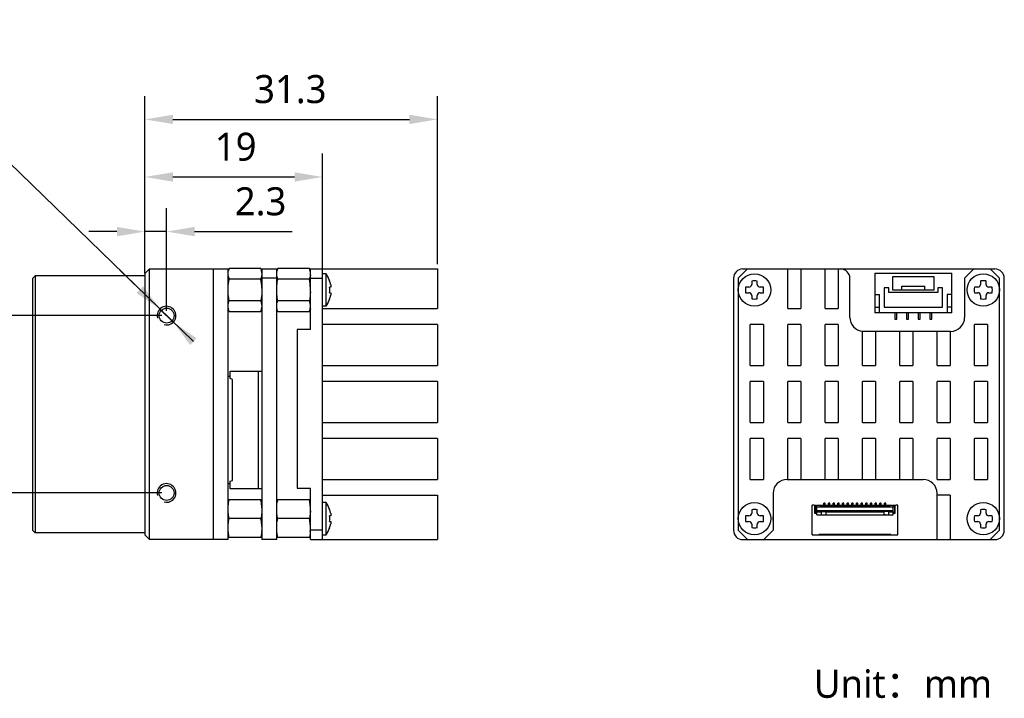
# Model space of a CAD drawing. Header units: millimetres. Extents: x 10 to 198, y 9 to 82.
# Tile 2 of 2: x 93 to 198, y 9 to 82. Entities that reach past the tile are written whole.
import ezdxf

# ---------------------------------------------------------------- set-up
doc = ezdxf.new("R2010")
doc.units = ezdxf.units.MM
doc.header["$LTSCALE"] = 11.984238
doc.header["$PDMODE"] = 3
doc.header["$PDSIZE"] = 8
doc.layers.get('0').update_dxf_attribs({"linetype": 'CONTINUOUS'})
doc.layers.get('Defpoints').update_dxf_attribs({"linetype": 'CONTINUOUS'})
for name, color, linetype in [('0___1', 7, 'CONTINUOUS'), ('20_ALL_FEATURES', 7, 'CONTINUOUS'), ('50_ALL_DETAILS', 7, 'CONTINUOUS'), ('51__DRAFT_DIMS', 7, 'CONTINUOUS')]:
    doc.layers.add(name, color=color, linetype=linetype)
doc.styles.get("Standard").update_dxf_attribs({"font": 'Roboto-Regular.ttf'})
doc.dimstyles.new('DIMSTYLE_1', dxfattribs={"dimtxt": 3, "dimasz": 3, "dimexe": 2.5, "dimexo": 0.5, "dimgap": 0.75, "dimtad": 1, "dimdsep": 46, "dimtxsty": 'STANDARD', "dimblk": '_FILLED', "dimblk1": '_FILLED', "dimblk2": '_FILLED', "dimcen": 0.09, "dimazin": 2, "dimtp": 0.1, "dimtm": 0.1, "dimtfac": 1, "dimtdec": 0, "dimtofl": 0, "dimtmove": 0, "dimatfit": 3, "dimldrblk": '_FILLED', "dimfxl": 1, "dimtolj": 1, "dimarcsym": 0})
doc.dimstyles.new('DIMSTYLE_2', dxfattribs={"dimtxt": 3, "dimasz": 3, "dimexe": 2.5, "dimexo": 0.5, "dimtad": 1, "dimdsep": 46, "dimtxsty": 'STANDARD', "dimblk": '_FILLED', "dimblk1": '_FILLED', "dimblk2": '_FILLED', "dimcen": 0.09, "dimazin": 2, "dimtp": 0.1, "dimtm": 0.1, "dimtfac": 1, "dimtdec": 0, "dimtmove": 0, "dimatfit": 2, "dimldrblk": '_FILLED', "dimfxl": 1, "dimtolj": 1, "dimarcsym": 0})

# ---------------------------------------------------------------- blocks, each defined once
blk = doc.blocks.new('_FILLED')
at = {"color": 0, "linetype": 'ByBlock'}
blk.add_solid([(0, 0), (-1, 0.167), (-1, -0.167)], dxfattribs=at)
blk = doc.blocks.new('*D1')
at = {"layer": '51__DRAFT_DIMS', "color": 0, "lineweight": -2}
for p, q in [((107.9, 49.95), (86.79, 49.95)), ((89.29, 46.95), (89.29, 33.95)), ((107.9, 30.95), (86.79, 30.95))]:
    blk.add_line(p, q, dxfattribs=at)
at = {"layer": 'Defpoints', "color": 0}
for p in [(108.4, 49.95), (89.29, 30.95), (108.4, 30.95)]:
    blk.add_point(p, dxfattribs=at)
at = {"layer": '51__DRAFT_DIMS', "color": 0, "linetype": 'ByBlock', "lineweight": -2, "xscale": 3, "yscale": 3, "zscale": 3}
for p, rotation in [((89.29, 49.95), 90), ((89.29, 30.95), 270)]:
    blk.add_blockref('_FILLED', p, dxfattribs=dict(at, rotation=rotation))
at = {"layer": '51__DRAFT_DIMS', "color": 0, "insert": (84.54, 40.65), "char_height": 3, "attachment_point": 2, "rotation": 90, "line_spacing_factor": 0.9}
blk.add_mtext('\\A1;19', dxfattribs=at)
blk = doc.blocks.new('*D2')
at = {"layer": '51__DRAFT_DIMS', "color": 0, "lineweight": -2}
for p, q in [((106.08, 54.45), (106.08, 61.45)), ((108.4, 50.45), (108.4, 61.45)), ((103.08, 58.95), (100.08, 58.95)), ((111.4, 58.95), (121.84, 58.95))]:
    blk.add_line(p, q, dxfattribs=at)
at = {"layer": 'Defpoints', "color": 0}
for p in [(108.4, 58.95), (106.08, 53.95), (108.4, 49.95)]:
    blk.add_point(p, dxfattribs=at)
at = {"layer": '51__DRAFT_DIMS', "color": 0, "linetype": 'ByBlock', "lineweight": -2, "xscale": 3, "yscale": 3, "zscale": 3}
blk.add_blockref('_FILLED', (106.08, 58.95), dxfattribs=at)
at = {"layer": '51__DRAFT_DIMS', "color": 0, "linetype": 'ByBlock', "lineweight": -2, "xscale": 3, "yscale": 3, "zscale": 3, "rotation": 180}
blk.add_blockref('_FILLED', (108.4, 58.95), dxfattribs=at)
at = {"layer": '51__DRAFT_DIMS', "color": 0, "insert": (115.71, 63.7), "char_height": 3, "attachment_point": 1, "line_spacing_factor": 0.9}
blk.add_mtext('\\A1;{\\C7;2.3}', dxfattribs=at)
blk = doc.blocks.new('*D3')
at = {"layer": '51__DRAFT_DIMS', "color": 0, "lineweight": -2}
for p, q in [((106.08, 54.45), (106.08, 67.3)), ((125.1, 54.45), (125.1, 67.3)), ((109.08, 64.8), (122.1, 64.8))]:
    blk.add_line(p, q, dxfattribs=at)
at = {"layer": 'Defpoints', "color": 0}
for p in [(125.1, 64.8), (106.08, 53.95), (125.1, 53.95)]:
    blk.add_point(p, dxfattribs=at)
at = {"layer": '51__DRAFT_DIMS', "color": 0, "linetype": 'ByBlock', "lineweight": -2, "xscale": 3, "yscale": 3, "zscale": 3, "rotation": 180}
blk.add_blockref('_FILLED', (106.08, 64.8), dxfattribs=at)
at = {"layer": '51__DRAFT_DIMS', "color": 0, "linetype": 'ByBlock', "lineweight": -2, "xscale": 3, "yscale": 3, "zscale": 3}
blk.add_blockref('_FILLED', (125.1, 64.8), dxfattribs=at)
at = {"layer": '51__DRAFT_DIMS', "color": 0, "insert": (115.8, 69.55), "char_height": 3, "attachment_point": 2, "line_spacing_factor": 0.9}
blk.add_mtext('\\A1;{\\C7;19}', dxfattribs=at)
blk = doc.blocks.new('*D4')
at = {"layer": '51__DRAFT_DIMS', "color": 0, "lineweight": -2}
for p, q in [((106.08, 54.45), (106.08, 73.47)), ((137.4, 55.45), (137.4, 73.47)), ((109.08, 70.97), (134.4, 70.97))]:
    blk.add_line(p, q, dxfattribs=at)
at = {"layer": 'Defpoints', "color": 0}
for p in [(137.4, 70.97), (137.4, 54.95), (106.08, 53.95)]:
    blk.add_point(p, dxfattribs=at)
at = {"layer": '51__DRAFT_DIMS', "color": 0, "linetype": 'ByBlock', "lineweight": -2, "xscale": 3, "yscale": 3, "zscale": 3, "rotation": 180}
blk.add_blockref('_FILLED', (106.08, 70.97), dxfattribs=at)
at = {"layer": '51__DRAFT_DIMS', "color": 0, "linetype": 'ByBlock', "lineweight": -2, "xscale": 3, "yscale": 3, "zscale": 3}
blk.add_blockref('_FILLED', (137.4, 70.97), dxfattribs=at)
at = {"layer": '51__DRAFT_DIMS', "color": 0, "insert": (121.65, 75.72), "char_height": 3, "attachment_point": 2, "line_spacing_factor": 0.9}
blk.add_mtext('\\A1;{\\C7;31.3}', dxfattribs=at)
blk = doc.blocks.new('*D5')
at = {"layer": '51__DRAFT_DIMS', "color": 0, "lineweight": -2}
for p, q in [((43.46, 72.47), (85.22, 72.47)), ((111.27, 47.16), (85.22, 72.47)), ((105.53, 52.74), (103.38, 54.83)), ((107.68, 50.65), (109.12, 49.25))]:
    blk.add_line(p, q, dxfattribs=at)
at = {"layer": 'Defpoints', "color": 0}
for p in [(107.68, 50.65), (109.12, 49.25)]:
    blk.add_point(p, dxfattribs=at)
at = {"layer": '51__DRAFT_DIMS', "color": 0, "linetype": 'ByBlock', "lineweight": -2, "xscale": 3, "yscale": 3, "zscale": 3}
for p, rotation in [((107.68, 50.65), 315.8270021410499), ((109.12, 49.25), 135.8270021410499)]:
    blk.add_blockref('_FILLED', p, dxfattribs=dict(at, rotation=rotation))
at = {"layer": '51__DRAFT_DIMS', "color": 0, "insert": (69.14, 81.6), "char_height": 3, "attachment_point": 3, "line_spacing_factor": 0.9}
blk.add_mtext('\\A1;{\\C7;2-M2\\fgdt|b0|i0|c0|p2;x\\fRoboto|b0|i0|c0|p2;3\\POn Four Sides}', dxfattribs=at)

msp = doc.modelspace()

# ---------------------------------------------------------------- linework, layer by layer
at = {"color": 8}
msp.add_line((108.401, 58.947), (106.081, 58.947), dxfattribs=at)
for centre in [(108.401, 49.949), (108.401, 30.949)]:
    msp.add_arc(centre, 1, 255, 195, dxfattribs=at)
at = {"layer": '20_ALL_FEATURES', "color": 7}
for p, q in [((106.081, 54.449), (106.581, 54.949)), ((106.581, 54.949), (115.001, 54.949)), ((106.581, 25.949), (106.581, 54.949)), ((113.401, 54.949), (113.401, 25.949)), ((115.001, 25.949), (115.001, 54.949)), ((118.501, 55.008), (115.101, 55.008)), ((118.601, 54.949), (120.201, 54.949)), ((118.601, 54.949), (118.601, 25.949)), ((120.201, 25.949), (120.201, 54.949)), ((123.701, 55.008), (120.301, 55.008)), ((123.721, 54.949), (137.401, 54.949)), ((123.801, 48.449), (123.801, 54.949)), ((125.101, 25.949), (125.101, 54.949)), ((137.401, 54.949), (137.401, 50.699)), ((169.617, 53.949), (170.617, 54.949)), ((170.117, 54.949), (197.117, 54.949)), ((174.917, 50.699), (174.917, 54.949)), ((176.317, 54.949), (176.317, 50.699)), ((178.917, 50.699), (178.917, 54.949)), ((180.317, 54.949), (180.317, 50.699)), ((193.867, 53.949), (194.867, 54.949)), ((196.617, 54.949), (197.617, 53.949)), ((94.041, 53.921), (94.341, 54.221)), ((94.041, 53.921), (94.041, 26.977)), ((94.341, 54.221), (94.341, 26.677)), ((106.081, 54.221), (94.341, 54.221)), ((106.081, 54.449), (106.081, 26.449)), ((118.501, 53.854), (115.101, 53.854)), ((120.201, 53.949), (118.601, 53.949)), ((123.701, 53.854), (120.301, 53.854)), ((123.801, 53.949), (125.101, 53.949)), ((125.501, 54.436), (125.101, 54.436)), ((125.501, 50.961), (125.501, 54.436)), ((169.117, 53.949), (169.117, 26.949)), ((169.617, 53.949), (169.617, 26.949)), ((181.581, 49.764), (181.581, 53.949)), ((184.249, 54.514), (192.499, 54.514)), ((184.249, 54.514), (184.249, 50.264)), ((190.599, 54.114), (186.149, 54.114)), ((186.149, 54.114), (186.149, 52.714)), ((190.599, 52.714), (190.599, 54.114)), ((192.499, 50.264), (192.499, 54.514)), ((193.867, 53.949), (193.867, 49.764)), ((197.617, 26.949), (197.617, 53.949)), ((198.117, 26.949), (198.117, 53.949)), ((125.872, 53.669), (125.859, 53.657)), ((125.969, 52.999), (125.859, 52.999)), ((170.767, 52.999), (170.409, 52.999)), ((171.067, 53.657), (171.067, 53.299)), ((171.667, 53.299), (171.667, 53.657)), ((172.325, 52.999), (171.967, 52.999)), ((185.749, 52.914), (185.249, 52.914)), ((185.249, 52.914), (185.249, 50.864)), ((185.749, 52.414), (185.749, 52.914)), ((187.149, 53.114), (189.599, 53.114)), ((187.149, 52.714), (187.149, 53.114)), ((189.599, 52.714), (189.599, 53.114)), ((191.499, 52.914), (190.999, 52.914)), ((190.999, 52.914), (190.999, 52.414)), ((191.499, 50.864), (191.499, 52.914)), ((195.267, 52.999), (194.909, 52.999)), ((195.567, 53.657), (195.567, 53.299)), ((196.167, 53.299), (196.167, 53.657)), ((196.825, 52.999), (196.467, 52.999)), ((125.859, 52.399), (125.969, 52.399)), ((125.872, 51.728), (125.859, 51.741)), ((170.409, 52.399), (170.767, 52.399)), ((171.067, 52.099), (171.067, 51.741)), ((171.667, 51.741), (171.667, 52.099)), ((171.967, 52.399), (172.325, 52.399)), ((184.249, 52.214), (184.749, 52.214)), ((184.749, 50.264), (184.749, 52.214)), ((190.999, 52.414), (185.749, 52.414)), ((186.149, 52.714), (190.599, 52.714)), ((192.499, 52.214), (191.999, 52.214)), ((191.999, 52.214), (191.999, 50.264)), ((194.909, 52.399), (195.267, 52.399)), ((195.567, 52.099), (195.567, 51.741)), ((196.167, 51.741), (196.167, 52.099)), ((196.467, 52.399), (196.825, 52.399)), ((115.101, 50.389), (115.001, 50.689)), ((118.501, 51.544), (115.101, 51.544)), ((118.601, 50.689), (118.501, 50.389)), ((123.701, 51.544), (120.301, 51.544)), ((123.801, 50.689), (123.701, 50.389)), ((125.501, 50.961), (125.101, 50.961)), ((125.101, 50.699), (137.401, 50.699)), ((174.917, 50.699), (176.317, 50.699)), ((178.917, 50.699), (180.317, 50.699)), ((184.249, 50.864), (184.749, 50.864)), ((185.249, 50.864), (191.499, 50.864)), ((192.499, 50.864), (191.999, 50.864)), ((115.101, 50.389), (118.501, 50.389)), ((120.301, 50.389), (123.701, 50.389)), ((192.499, 50.264), (184.249, 50.264)), ((186.399, 50.264), (186.399, 49.564)), ((186.399, 49.564), (186.599, 49.564)), ((186.599, 49.564), (186.599, 50.264)), ((187.649, 50.264), (187.649, 49.564)), ((187.649, 49.564), (187.849, 49.564)), ((187.849, 49.564), (187.849, 50.264)), ((188.899, 50.264), (188.899, 49.564)), ((188.899, 49.564), (189.099, 49.564)), ((189.099, 49.564), (189.099, 50.264)), ((190.149, 50.264), (190.149, 49.564)), ((190.149, 49.564), (190.349, 49.564)), ((190.349, 49.564), (190.349, 50.264)), ((137.401, 48.999), (125.101, 48.999)), ((137.401, 48.999), (137.401, 44.599)), ((172.317, 48.999), (170.917, 48.999)), ((170.917, 44.599), (170.917, 48.999)), ((172.317, 48.999), (172.317, 44.599)), ((176.317, 48.999), (174.917, 48.999)), ((174.917, 44.599), (174.917, 48.999)), ((176.317, 48.999), (176.317, 44.599)), ((180.317, 48.999), (178.917, 48.999)), ((178.917, 44.599), (178.917, 48.999)), ((180.317, 48.999), (180.317, 44.599)), ((196.317, 48.999), (194.917, 48.999)), ((194.917, 44.599), (194.917, 48.999)), ((196.317, 48.999), (196.317, 44.599)), ((123.801, 48.449), (122.401, 48.449)), ((122.401, 48.449), (122.401, 31.449)), ((192.367, 48.264), (182.917, 48.264)), ((182.917, 44.599), (182.917, 48.264)), ((184.317, 48.264), (184.317, 44.599)), ((186.917, 44.599), (186.917, 48.264)), ((188.317, 48.264), (188.317, 44.599)), ((190.917, 44.599), (190.917, 48.264)), ((192.317, 48.264), (192.317, 44.599)), ((125.101, 44.599), (137.401, 44.599)), ((170.917, 44.599), (172.317, 44.599)), ((174.917, 44.599), (176.317, 44.599)), ((178.917, 44.599), (180.317, 44.599)), ((182.917, 44.599), (184.317, 44.599)), ((186.917, 44.599), (188.317, 44.599)), ((190.917, 44.599), (192.317, 44.599)), ((194.917, 44.599), (196.317, 44.599)), ((115.001, 43.458), (115.201, 43.458)), ((115.201, 43.998), (118.601, 43.998)), ((115.201, 43.198), (115.201, 43.998)), ((118.251, 31.398), (118.251, 43.998)), ((115.451, 43.098), (115.201, 43.198)), ((115.451, 32.298), (115.451, 43.098)), ((137.401, 42.899), (125.101, 42.899)), ((137.401, 42.899), (137.401, 38.499)), ((172.317, 42.899), (170.917, 42.899)), ((170.917, 38.499), (170.917, 42.899)), ((172.317, 42.899), (172.317, 38.499)), ((176.317, 42.899), (174.917, 42.899)), ((174.917, 38.499), (174.917, 42.899)), ((176.317, 42.899), (176.317, 38.499)), ((180.317, 42.899), (178.917, 42.899)), ((178.917, 38.499), (178.917, 42.899)), ((180.317, 42.899), (180.317, 38.499)), ((184.317, 42.899), (182.917, 42.899)), ((182.917, 38.499), (182.917, 42.899)), ((184.317, 42.899), (184.317, 38.499)), ((188.317, 42.899), (186.917, 42.899)), ((186.917, 38.499), (186.917, 42.899)), ((188.317, 42.899), (188.317, 38.499)), ((192.317, 42.899), (190.917, 42.899)), ((190.917, 38.499), (190.917, 42.899)), ((192.317, 42.899), (192.317, 38.499)), ((196.317, 42.899), (194.917, 42.899)), ((194.917, 38.499), (194.917, 42.899)), ((196.317, 42.899), (196.317, 38.499)), ((125.101, 38.499), (137.401, 38.499)), ((170.917, 38.499), (172.317, 38.499)), ((174.917, 38.499), (176.317, 38.499)), ((178.917, 38.499), (180.317, 38.499)), ((182.917, 38.499), (184.317, 38.499)), ((186.917, 38.499), (188.317, 38.499)), ((190.917, 38.499), (192.317, 38.499)), ((194.917, 38.499), (196.317, 38.499)), ((137.401, 36.799), (125.101, 36.799)), ((137.401, 36.799), (137.401, 32.399)), ((172.317, 36.799), (170.917, 36.799)), ((170.917, 32.399), (170.917, 36.799)), ((172.317, 36.799), (172.317, 32.399)), ((176.317, 36.799), (174.917, 36.799)), ((174.917, 32.399), (174.917, 36.799)), ((176.317, 36.799), (176.317, 32.399)), ((180.317, 36.799), (178.917, 36.799)), ((178.917, 32.399), (178.917, 36.799)), ((180.317, 36.799), (180.317, 32.399)), ((184.317, 36.799), (182.917, 36.799)), ((182.917, 32.399), (182.917, 36.799)), ((184.317, 36.799), (184.317, 32.399)), ((188.317, 36.799), (186.917, 36.799)), ((186.917, 32.399), (186.917, 36.799)), ((188.317, 36.799), (188.317, 32.399)), ((192.317, 36.799), (190.917, 36.799)), ((190.917, 32.399), (190.917, 36.799)), ((192.317, 36.799), (192.317, 32.399)), ((196.317, 36.799), (194.917, 36.799)), ((194.917, 32.399), (194.917, 36.799)), ((196.317, 36.799), (196.317, 32.399)), ((115.201, 31.938), (115.001, 31.938)), ((115.201, 32.198), (115.451, 32.298)), ((115.201, 31.398), (115.201, 32.198)), ((125.101, 32.399), (137.401, 32.399)), ((170.917, 32.399), (172.317, 32.399)), ((174.867, 32.399), (189.417, 32.399)), ((190.917, 32.399), (192.317, 32.399)), ((194.917, 32.399), (196.317, 32.399)), ((118.601, 31.398), (115.201, 31.398)), ((122.401, 31.449), (123.801, 31.449)), ((123.801, 25.949), (123.801, 31.449)), ((125.101, 30.699), (137.401, 30.699)), ((137.401, 30.699), (137.401, 25.949)), ((173.367, 30.899), (173.367, 26.949)), ((190.917, 25.949), (190.917, 30.899)), ((192.317, 30.699), (190.917, 30.699)), ((192.317, 30.699), (192.317, 25.949)), ((118.601, 30.199), (115.001, 30.199)), ((123.801, 30.199), (120.201, 30.199)), ((125.501, 29.936), (125.101, 29.936)), ((125.501, 26.461), (125.501, 29.936)), ((125.872, 29.169), (125.859, 29.157)), ((125.969, 28.499), (125.859, 28.499)), ((170.767, 28.499), (170.409, 28.499)), ((171.067, 29.157), (171.067, 28.799)), ((171.667, 28.799), (171.667, 29.157)), ((172.325, 28.499), (171.967, 28.499)), ((195.267, 28.499), (194.909, 28.499)), ((195.567, 29.157), (195.567, 28.799)), ((196.167, 28.799), (196.167, 29.157)), ((196.825, 28.499), (196.467, 28.499)), ((118.501, 28.199), (115.101, 28.199)), ((123.701, 28.199), (120.301, 28.199)), ((125.859, 27.899), (125.969, 27.899)), ((170.409, 27.899), (170.767, 27.899)), ((171.067, 27.599), (171.067, 27.241)), ((171.667, 27.241), (171.667, 27.599)), ((171.967, 27.899), (172.325, 27.899)), ((194.909, 27.899), (195.267, 27.899)), ((195.567, 27.599), (195.567, 27.241)), ((196.167, 27.241), (196.167, 27.599)), ((196.467, 27.899), (196.825, 27.899)), ((94.041, 26.977), (94.341, 26.677)), ((106.081, 26.677), (94.341, 26.677)), ((106.581, 25.949), (106.081, 26.449)), ((125.101, 26.949), (123.801, 26.949)), ((125.101, 26.461), (125.501, 26.461)), ((125.859, 27.241), (125.872, 27.228)), ((170.617, 25.949), (169.617, 26.949)), ((173.367, 26.949), (172.367, 25.949)), ((197.617, 26.949), (196.617, 25.949)), ((115.001, 25.949), (106.581, 25.949)), ((115.001, 26.199), (118.601, 26.199)), ((120.201, 25.949), (118.601, 25.949)), ((120.201, 26.199), (123.801, 26.199)), ((123.801, 25.949), (137.401, 25.949))]:
    msp.add_line(p, q, dxfattribs=at)
for centre, radius in [((171.367, 52.699), 1.737), ((195.867, 52.699), 1.737), ((108.401, 49.949), 0.8), ((108.401, 30.949), 0.8), ((171.367, 28.199), 1.737), ((195.867, 28.199), 1.737)]:
    msp.add_circle(centre, radius, dxfattribs=at)
for centre, radius, start, end in [((117.96, 53.889), 3.07, 160.25547, 164.51726), ((116.436, 54.49), 1.432, 163.02975, 165.17663), ((116.391, 54.503), 1.386, 158.6338, 163.03241), ((117.191, 54.497), 1.407, 14.66215, 21.32725), ((115.643, 53.889), 3.07, 15.48274, 19.74453), ((117.118, 54.477), 1.482, 12.5774, 14.68004), ((123.16, 53.889), 3.07, 160.25547, 164.51726), ((121.636, 54.49), 1.432, 163.02975, 165.17663), ((121.591, 54.503), 1.386, 158.6338, 163.03241), ((122.391, 54.497), 1.407, 14.66215, 21.32725), ((120.843, 53.889), 3.07, 15.48274, 19.74453), ((122.318, 54.477), 1.482, 12.5774, 14.68004), ((170.117, 53.949), 1, 90, 180), ((180.581, 53.949), 1, 0, 90), ((197.117, 53.949), 1, 0, 90), ((116.481, 54.384), 1.479, 192.68909, 194.74769), ((116.395, 54.36), 1.39, 194.69085, 201.37004), ((117.207, 54.36), 1.39, 338.6402, 343.55872), ((117.139, 54.38), 1.46, 343.56566, 347.3048), ((121.681, 54.384), 1.479, 192.68909, 194.74769), ((121.595, 54.36), 1.39, 194.69085, 201.37004), ((122.407, 54.36), 1.39, 338.6402, 343.55872), ((122.339, 54.38), 1.46, 343.56566, 347.3048), ((121.879, 52.213), 4.25, 20.038, 31.54007), ((122.157, 52.332), 3.933, 14.23682, 19.69476), ((122.217, 52.698), 3.655, 355.28235, 4.71741), ((174.051, 52.698), 3.655, 175.28259, 184.71765), ((170.767, 53.299), 0.3, 270, 359.99997), ((171.367, 50.01), 3.659, 85.29737, 94.70266), ((171.967, 53.299), 0.3, 180.00003, 270), ((168.683, 52.698), 3.655, 355.28233, 4.71738), ((195.867, 52.699), 2.009, 174.45396, 185.54592), ((198.556, 52.699), 3.659, 175.2975, 184.70282), ((195.267, 53.299), 0.3, 270.00003, 360), ((195.866, 50.015), 3.655, 85.28259, 94.71765), ((196.467, 53.299), 0.3, 180, 269.99997), ((193.178, 52.699), 3.659, 355.29737, 4.70266), ((121.879, 53.185), 4.25, 328.45993, 339.962), ((122.157, 53.066), 3.933, 340.30493, 345.76287), ((170.767, 52.099), 0.3, 0.00003, 90), ((171.367, 55.388), 3.659, 265.2975, 274.70282), ((171.967, 52.099), 0.3, 90, 179.99997), ((195.267, 52.099), 0.3, 0, 89.99997), ((195.866, 55.383), 3.655, 265.28233, 274.71738), ((196.467, 52.099), 0.3, 90.00003, 180), ((183.081, 49.764), 1.5, 180, 264.91789), ((192.367, 49.764), 1.5, 270, 359.99903), ((174.867, 30.899), 1.5, 90, 180), ((189.417, 30.899), 1.5, 0, 90), ((121.879, 27.713), 4.25, 20.03815, 31.53999), ((122.157, 27.832), 3.933, 14.23678, 19.69481), ((122.212, 28.199), 3.659, 355.29734, 4.70263), ((174.056, 28.199), 3.659, 175.29737, 184.70266), ((170.767, 28.799), 0.3, 270.00003, 360), ((171.368, 25.515), 3.655, 85.28233, 94.71738), ((171.967, 28.799), 0.3, 180, 269.99997), ((168.678, 28.199), 3.659, 355.2975, 4.70282), ((198.551, 28.199), 3.655, 175.28233, 184.71738), ((195.267, 28.799), 0.3, 270, 359.99997), ((195.867, 25.51), 3.659, 85.2975, 94.70282), ((196.467, 28.799), 0.3, 180.00003, 270), ((193.183, 28.199), 3.655, 355.28259, 4.71765), ((122.157, 28.566), 3.933, 340.30507, 345.7631), ((170.767, 27.599), 0.3, 0, 89.99997), ((171.967, 27.599), 0.3, 90.00003, 180), ((171.367, 28.199), 2.009, 354.4555, 5.5445), ((195.267, 27.599), 0.3, 0.00003, 90), ((196.467, 27.599), 0.3, 90, 179.99997), ((113.522, 27.183), 5.082, 356.06388, 357.16247), ((118.722, 27.183), 5.082, 356.06388, 357.16247), ((121.879, 28.685), 4.25, 328.46001, 339.96184), ((170.117, 26.949), 1, 180, 270), ((171.368, 30.883), 3.655, 265.28259, 274.71765), ((195.867, 30.888), 3.659, 265.29737, 274.70266), ((197.117, 26.949), 1, 270, 360)]:
    msp.add_arc(centre, radius, start, end, dxfattribs=at)
for points, knots in [([(115.001, 54.528), (115.003, 54.555), (115.011, 54.666), (115.03, 54.776), (115.051, 54.856)], [0, 0, 0, 0, 0.2482422, 1, 1, 1, 1]), ([(120.201, 54.528), (120.203, 54.555), (120.211, 54.666), (120.23, 54.776), (120.251, 54.856)], [0, 0, 0, 0, 0.2482422, 1, 1, 1, 1]), ([(115.038, 54.059), (115.033, 54.082), (115.015, 54.173), (115.005, 54.265), (115.001, 54.334)], [0, 0, 0, 0, 0.2519048, 1, 1, 1, 1]), ([(118.601, 54.528), (118.6, 54.551), (118.593, 54.642), (118.579, 54.733), (118.564, 54.8)], [0, 0, 0, 0, 0.2487161, 1, 1, 1, 1]), ([(118.601, 54.334), (118.6, 54.311), (118.593, 54.218), (118.579, 54.127), (118.564, 54.059)], [0, 0, 0, 0, 0.2486908, 1, 1, 1, 1]), ([(120.238, 54.059), (120.233, 54.082), (120.215, 54.173), (120.205, 54.265), (120.201, 54.334)], [0, 0, 0, 0, 0.2519048, 1, 1, 1, 1]), ([(123.801, 54.528), (123.8, 54.551), (123.793, 54.642), (123.779, 54.733), (123.764, 54.8)], [0, 0, 0, 0, 0.2487161, 1, 1, 1, 1]), ([(123.801, 54.334), (123.8, 54.311), (123.793, 54.218), (123.779, 54.127), (123.764, 54.059)], [0, 0, 0, 0, 0.2486908, 1, 1, 1, 1]), ([(125.969, 53.299), (125.973, 53.28), (125.982, 53.242), (125.993, 53.187), (125.999, 53.135), (126.002, 53.09), (126, 53.052), (125.994, 53.024), (125.985, 53.004), (125.973, 52.999), (125.969, 52.999)], [0, 0, 0, 0, 0.1878078, 0.3686808, 0.5355124, 0.6814657, 0.8010514, 0.8913929, 0.9540593, 1, 1, 1, 1]), ([(125.969, 52.399), (125.973, 52.399), (125.985, 52.393), (125.994, 52.374), (126, 52.346), (126.002, 52.308), (125.999, 52.263), (125.993, 52.211), (125.982, 52.156), (125.973, 52.118), (125.969, 52.099)], [0, 0, 0, 0, 0.0459342, 0.1086014, 0.1989436, 0.3185301, 0.4644843, 0.6313167, 0.8121908, 1, 1, 1, 1]), ([(115.001, 51.064), (115.003, 51.104), (115.017, 51.268), (115.056, 51.429), (115.101, 51.544)], [0, 0, 0, 0, 0.2464925, 1, 1, 1, 1]), ([(115.039, 50.595), (115.033, 50.617), (115.015, 50.708), (115.005, 50.801), (115.001, 50.87)], [0, 0, 0, 0, 0.25191, 1, 1, 1, 1]), ([(118.601, 51.064), (118.599, 51.104), (118.585, 51.268), (118.546, 51.429), (118.501, 51.544)], [0, 0, 0, 0, 0.2464916, 1, 1, 1, 1]), ([(118.501, 50.389), (118.516, 50.429), (118.569, 50.584), (118.595, 50.748), (118.601, 50.87)], [0, 0, 0, 0, 0.2558333, 1, 1, 1, 1]), ([(120.201, 51.064), (120.203, 51.104), (120.217, 51.268), (120.256, 51.429), (120.301, 51.544)], [0, 0, 0, 0, 0.2464925, 1, 1, 1, 1]), ([(120.239, 50.595), (120.233, 50.617), (120.215, 50.708), (120.205, 50.801), (120.201, 50.87)], [0, 0, 0, 0, 0.25191, 1, 1, 1, 1]), ([(123.801, 51.064), (123.799, 51.104), (123.785, 51.268), (123.746, 51.429), (123.701, 51.544)], [0, 0, 0, 0, 0.2464916, 1, 1, 1, 1]), ([(123.701, 50.389), (123.716, 50.429), (123.769, 50.584), (123.795, 50.748), (123.801, 50.87)], [0, 0, 0, 0, 0.2558333, 1, 1, 1, 1]), ([(115.101, 50.389), (115.094, 50.406), (115.07, 50.473), (115.05, 50.542), (115.039, 50.595)], [0, 0, 0, 0, 0.2534325, 1, 1, 1, 1]), ([(120.301, 50.389), (120.294, 50.406), (120.27, 50.473), (120.25, 50.542), (120.239, 50.595)], [0, 0, 0, 0, 0.2534325, 1, 1, 1, 1]), ([(115.001, 29.367), (115.003, 29.437), (115.017, 29.716), (115.055, 29.994), (115.101, 30.199)], [0, 0, 0, 0, 0.2497028, 1, 1, 1, 1]), ([(118.601, 29.367), (118.599, 29.437), (118.585, 29.716), (118.547, 29.994), (118.501, 30.199)], [0, 0, 0, 0, 0.2497018, 1, 1, 1, 1]), ([(120.201, 29.367), (120.203, 29.437), (120.217, 29.716), (120.255, 29.994), (120.301, 30.199)], [0, 0, 0, 0, 0.2497028, 1, 1, 1, 1]), ([(123.801, 29.367), (123.799, 29.437), (123.785, 29.716), (123.747, 29.994), (123.701, 30.199)], [0, 0, 0, 0, 0.2497018, 1, 1, 1, 1]), ([(115.101, 28.199), (115.086, 28.267), (115.032, 28.542), (115.008, 28.821), (115.001, 29.031)], [0, 0, 0, 0, 0.250755, 1, 1, 1, 1]), ([(118.601, 29.031), (118.599, 28.961), (118.585, 28.682), (118.547, 28.403), (118.501, 28.199)], [0, 0, 0, 0, 0.2497025, 1, 1, 1, 1]), ([(120.301, 28.199), (120.286, 28.267), (120.232, 28.542), (120.208, 28.821), (120.201, 29.031)], [0, 0, 0, 0, 0.250755, 1, 1, 1, 1]), ([(123.801, 29.031), (123.799, 28.961), (123.785, 28.682), (123.747, 28.403), (123.701, 28.199)], [0, 0, 0, 0, 0.2497025, 1, 1, 1, 1]), ([(125.969, 28.799), (125.973, 28.78), (125.982, 28.742), (125.993, 28.687), (125.999, 28.635), (126.002, 28.59), (126, 28.552), (125.994, 28.524), (125.985, 28.504), (125.973, 28.499), (125.969, 28.499)], [0, 0, 0, 0, 0.1878094, 0.3686813, 0.5355111, 0.681464, 0.8010508, 0.8913936, 0.9540604, 1, 1, 1, 1]), ([(115.001, 27.367), (115.003, 27.437), (115.017, 27.716), (115.055, 27.994), (115.101, 28.199)], [0, 0, 0, 0, 0.2497025, 1, 1, 1, 1]), ([(118.601, 27.367), (118.599, 27.437), (118.585, 27.716), (118.547, 27.994), (118.501, 28.199)], [0, 0, 0, 0, 0.2497015, 1, 1, 1, 1]), ([(120.201, 27.367), (120.203, 27.437), (120.217, 27.716), (120.255, 27.994), (120.301, 28.199)], [0, 0, 0, 0, 0.2497025, 1, 1, 1, 1]), ([(123.801, 27.367), (123.799, 27.437), (123.785, 27.716), (123.747, 27.994), (123.701, 28.199)], [0, 0, 0, 0, 0.2497015, 1, 1, 1, 1]), ([(125.969, 27.899), (125.973, 27.899), (125.985, 27.893), (125.994, 27.874), (126, 27.846), (126.002, 27.808), (125.999, 27.763), (125.993, 27.711), (125.982, 27.656), (125.973, 27.618), (125.969, 27.599)], [0, 0, 0, 0, 0.0459397, 0.1086064, 0.1989491, 0.3185359, 0.4644887, 0.6313184, 0.8121903, 1, 1, 1, 1]), ([(115.101, 26.199), (115.089, 26.251), (115.047, 26.46), (115.022, 26.673), (115.011, 26.833)], [0, 0, 0, 0, 0.2506429, 1, 1, 1, 1]), ([(118.591, 26.834), (118.588, 26.781), (118.57, 26.568), (118.537, 26.356), (118.501, 26.199)], [0, 0, 0, 0, 0.2496524, 1, 1, 1, 1]), ([(120.301, 26.199), (120.289, 26.251), (120.247, 26.46), (120.222, 26.673), (120.211, 26.833)], [0, 0, 0, 0, 0.2506429, 1, 1, 1, 1]), ([(123.791, 26.834), (123.788, 26.781), (123.77, 26.568), (123.737, 26.356), (123.701, 26.199)], [0, 0, 0, 0, 0.2496524, 1, 1, 1, 1])]:
    msp.add_open_spline(points, degree=3, knots=knots, dxfattribs=at)
for points in [[(115.001, 52.893), (115.01, 53.215), (115.039, 53.538), (115.101, 53.854)], [(118.601, 52.893), (118.592, 53.215), (118.563, 53.538), (118.501, 53.854)], [(120.201, 52.893), (120.21, 53.215), (120.239, 53.538), (120.301, 53.854)], [(123.801, 52.893), (123.792, 53.215), (123.763, 53.538), (123.701, 53.854)], [(115.101, 51.544), (115.039, 51.86), (115.01, 52.183), (115.001, 52.505)], [(118.601, 52.505), (118.592, 52.183), (118.563, 51.86), (118.501, 51.544)], [(120.301, 51.544), (120.239, 51.86), (120.21, 52.183), (120.201, 52.505)], [(123.801, 52.505), (123.792, 52.183), (123.763, 51.86), (123.701, 51.544)]]:
    msp.add_open_spline(points, degree=3, dxfattribs=at)
at = {"layer": '50_ALL_DETAILS', "color": 7}
for p, q in [((177.737, 29.649), (177.527, 29.649)), ((177.527, 26.449), (177.527, 29.649)), ((177.737, 29.649), (177.837, 29.549)), ((177.837, 28.749), (177.837, 29.549)), ((177.852, 29.649), (178.002, 29.649)), ((177.852, 28.749), (177.852, 29.649)), ((178.002, 28.749), (178.002, 29.649)), ((178.017, 29.549), (178.117, 29.649)), ((178.017, 29.279), (178.017, 29.549)), ((178.117, 29.649), (178.732, 29.649)), ((178.387, 29.649), (178.387, 29.429)), ((178.782, 29.549), (178.387, 29.549)), ((178.782, 29.549), (178.732, 29.649)), ((178.782, 29.429), (178.782, 29.549)), ((178.942, 29.849), (178.792, 29.849)), ((178.792, 29.429), (178.792, 29.849)), ((178.792, 29.474), (178.832, 29.574)), ((178.902, 29.574), (178.832, 29.574)), ((178.942, 29.474), (178.902, 29.574)), ((178.942, 29.429), (178.942, 29.849)), ((179.002, 29.649), (178.952, 29.549)), ((179.282, 29.549), (178.952, 29.549)), ((178.952, 29.549), (178.952, 29.429)), ((179.002, 29.649), (179.232, 29.649)), ((179.282, 29.549), (179.232, 29.649)), ((179.282, 29.429), (179.282, 29.549)), ((179.442, 29.849), (179.292, 29.849)), ((179.292, 29.429), (179.292, 29.849)), ((179.292, 29.474), (179.332, 29.574)), ((179.402, 29.574), (179.332, 29.574)), ((179.442, 29.474), (179.402, 29.574)), ((179.442, 29.429), (179.442, 29.849)), ((179.502, 29.649), (179.452, 29.549)), ((179.782, 29.549), (179.452, 29.549)), ((179.452, 29.549), (179.452, 29.429)), ((179.502, 29.649), (179.732, 29.649)), ((179.782, 29.549), (179.732, 29.649)), ((179.782, 29.429), (179.782, 29.549)), ((179.942, 29.849), (179.792, 29.849)), ((179.792, 29.429), (179.792, 29.849)), ((179.792, 29.474), (179.832, 29.574)), ((179.902, 29.574), (179.832, 29.574)), ((179.942, 29.474), (179.902, 29.574)), ((179.942, 29.429), (179.942, 29.849)), ((180.002, 29.649), (179.952, 29.549)), ((180.282, 29.549), (179.952, 29.549)), ((179.952, 29.549), (179.952, 29.429)), ((180.002, 29.649), (180.232, 29.649)), ((180.282, 29.549), (180.232, 29.649)), ((180.282, 29.429), (180.282, 29.549)), ((180.442, 29.849), (180.292, 29.849)), ((180.292, 29.429), (180.292, 29.849)), ((180.292, 29.474), (180.332, 29.574)), ((180.402, 29.574), (180.332, 29.574)), ((180.442, 29.474), (180.402, 29.574)), ((180.442, 29.429), (180.442, 29.849)), ((180.502, 29.649), (180.452, 29.549)), ((180.782, 29.549), (180.452, 29.549)), ((180.452, 29.549), (180.452, 29.429)), ((180.502, 29.649), (180.732, 29.649)), ((180.782, 29.549), (180.732, 29.649)), ((180.782, 29.429), (180.782, 29.549)), ((180.942, 29.849), (180.792, 29.849)), ((180.792, 29.429), (180.792, 29.849)), ((180.792, 29.474), (180.832, 29.574)), ((180.902, 29.574), (180.832, 29.574)), ((180.942, 29.474), (180.902, 29.574)), ((180.942, 29.429), (180.942, 29.849)), ((181.002, 29.649), (180.952, 29.549)), ((181.282, 29.549), (180.952, 29.549)), ((180.952, 29.549), (180.952, 29.429)), ((181.002, 29.649), (181.232, 29.649)), ((181.282, 29.549), (181.232, 29.649)), ((181.282, 29.429), (181.282, 29.549)), ((181.442, 29.849), (181.292, 29.849)), ((181.292, 29.429), (181.292, 29.849)), ((181.292, 29.474), (181.332, 29.574)), ((181.402, 29.574), (181.332, 29.574)), ((181.442, 29.474), (181.402, 29.574)), ((181.442, 29.429), (181.442, 29.849)), ((181.502, 29.649), (181.452, 29.549)), ((181.782, 29.549), (181.452, 29.549)), ((181.452, 29.549), (181.452, 29.429)), ((181.502, 29.649), (181.732, 29.649)), ((181.782, 29.549), (181.732, 29.649)), ((181.782, 29.429), (181.782, 29.549)), ((181.942, 29.849), (181.792, 29.849)), ((181.792, 29.429), (181.792, 29.849)), ((181.792, 29.474), (181.832, 29.574)), ((181.902, 29.574), (181.832, 29.574)), ((181.942, 29.474), (181.902, 29.574)), ((181.942, 29.429), (181.942, 29.849)), ((182.002, 29.649), (181.952, 29.549)), ((182.282, 29.549), (181.952, 29.549)), ((181.952, 29.549), (181.952, 29.429)), ((182.002, 29.649), (182.232, 29.649)), ((182.282, 29.549), (182.232, 29.649)), ((182.282, 29.429), (182.282, 29.549)), ((182.442, 29.849), (182.292, 29.849)), ((182.292, 29.429), (182.292, 29.849)), ((182.292, 29.474), (182.332, 29.574)), ((182.402, 29.574), (182.332, 29.574)), ((182.442, 29.474), (182.402, 29.574)), ((182.442, 29.429), (182.442, 29.849)), ((182.502, 29.649), (182.452, 29.549)), ((182.782, 29.549), (182.452, 29.549)), ((182.452, 29.549), (182.452, 29.429)), ((182.502, 29.649), (182.732, 29.649)), ((182.782, 29.549), (182.732, 29.649)), ((182.782, 29.429), (182.782, 29.549)), ((182.942, 29.849), (182.792, 29.849)), ((182.792, 29.429), (182.792, 29.849)), ((182.792, 29.474), (182.832, 29.574)), ((182.902, 29.574), (182.832, 29.574)), ((182.942, 29.474), (182.902, 29.574)), ((182.942, 29.429), (182.942, 29.849)), ((183.002, 29.649), (182.952, 29.549)), ((183.282, 29.549), (182.952, 29.549)), ((182.952, 29.549), (182.952, 29.429)), ((183.002, 29.649), (183.232, 29.649)), ((183.282, 29.549), (183.232, 29.649)), ((183.282, 29.429), (183.282, 29.549)), ((183.442, 29.849), (183.292, 29.849)), ((183.292, 29.429), (183.292, 29.849)), ((183.292, 29.474), (183.332, 29.574)), ((183.402, 29.574), (183.332, 29.574)), ((183.442, 29.474), (183.402, 29.574)), ((183.442, 29.429), (183.442, 29.849)), ((183.502, 29.649), (183.452, 29.549)), ((183.782, 29.549), (183.452, 29.549)), ((183.452, 29.549), (183.452, 29.429)), ((183.502, 29.649), (183.732, 29.649)), ((183.782, 29.549), (183.732, 29.649)), ((183.782, 29.429), (183.782, 29.549)), ((183.942, 29.849), (183.792, 29.849)), ((183.792, 29.429), (183.792, 29.849)), ((183.792, 29.474), (183.832, 29.574)), ((183.902, 29.574), (183.832, 29.574)), ((183.942, 29.474), (183.902, 29.574)), ((183.942, 29.429), (183.942, 29.849)), ((184.002, 29.649), (183.952, 29.549)), ((184.282, 29.549), (183.952, 29.549)), ((183.952, 29.549), (183.952, 29.429)), ((184.002, 29.649), (184.232, 29.649)), ((184.282, 29.549), (184.232, 29.649)), ((184.282, 29.429), (184.282, 29.549)), ((184.442, 29.849), (184.292, 29.849)), ((184.292, 29.429), (184.292, 29.849)), ((184.292, 29.474), (184.332, 29.574)), ((184.402, 29.574), (184.332, 29.574)), ((184.442, 29.474), (184.402, 29.574)), ((184.442, 29.429), (184.442, 29.849)), ((184.502, 29.649), (184.452, 29.549)), ((184.782, 29.549), (184.452, 29.549)), ((184.452, 29.549), (184.452, 29.429)), ((184.502, 29.649), (184.732, 29.649)), ((184.782, 29.549), (184.732, 29.649)), ((184.782, 29.549), (184.782, 29.429)), ((184.942, 29.849), (184.792, 29.849)), ((184.792, 29.429), (184.792, 29.849)), ((184.792, 29.474), (184.832, 29.574)), ((184.902, 29.574), (184.832, 29.574)), ((184.942, 29.474), (184.902, 29.574)), ((184.942, 29.429), (184.942, 29.849)), ((185.002, 29.649), (184.952, 29.549)), ((185.282, 29.549), (184.952, 29.549)), ((184.952, 29.429), (184.952, 29.549)), ((185.002, 29.649), (185.232, 29.649)), ((185.282, 29.549), (185.232, 29.649)), ((185.282, 29.549), (185.282, 29.429)), ((185.442, 29.849), (185.292, 29.849)), ((185.292, 29.429), (185.292, 29.849)), ((185.292, 29.474), (185.332, 29.574)), ((185.402, 29.574), (185.332, 29.574)), ((185.442, 29.474), (185.402, 29.574)), ((185.442, 29.429), (185.442, 29.849)), ((185.502, 29.649), (185.452, 29.549)), ((185.847, 29.549), (185.452, 29.549)), ((185.452, 29.429), (185.452, 29.549)), ((185.502, 29.649), (186.117, 29.649)), ((185.847, 29.429), (185.847, 29.649)), ((186.117, 29.649), (186.217, 29.549)), ((186.217, 29.279), (186.217, 29.549)), ((186.232, 29.649), (186.382, 29.649)), ((186.232, 28.749), (186.232, 29.649)), ((186.382, 28.749), (186.382, 29.649)), ((186.397, 29.549), (186.497, 29.649)), ((186.397, 29.549), (186.397, 28.749)), ((186.707, 29.649), (186.497, 29.649)), ((186.707, 26.449), (186.707, 29.649)), ((178.032, 28.749), (177.837, 28.749)), ((178.002, 28.769), (177.852, 28.769)), ((178.002, 29.279), (178.032, 29.279)), ((178.017, 28.749), (178.017, 28.915)), ((186.202, 29.429), (178.032, 29.429)), ((178.032, 28.599), (178.032, 29.429)), ((186.202, 29.022), (178.032, 29.022)), ((178.532, 28.879), (178.032, 28.879)), ((178.032, 28.599), (186.202, 28.599)), ((178.532, 28.965), (178.99, 28.965)), ((178.532, 28.599), (178.532, 28.965)), ((178.792, 29.45), (178.942, 29.45)), ((178.99, 28.965), (178.99, 28.599)), ((185.244, 28.879), (178.99, 28.879)), ((179.292, 29.45), (179.442, 29.45)), ((179.792, 29.45), (179.942, 29.45)), ((180.292, 29.45), (180.442, 29.45)), ((180.792, 29.45), (180.942, 29.45)), ((181.292, 29.45), (181.442, 29.45)), ((181.792, 29.45), (181.942, 29.45)), ((182.292, 29.45), (182.442, 29.45)), ((182.792, 29.45), (182.942, 29.45)), ((183.292, 29.45), (183.442, 29.45)), ((183.792, 29.45), (183.942, 29.45)), ((184.292, 29.45), (184.442, 29.45)), ((184.792, 29.45), (184.942, 29.45)), ((185.702, 28.965), (185.244, 28.965)), ((185.244, 28.599), (185.244, 28.965)), ((185.292, 29.45), (185.442, 29.45)), ((185.382, 28.619), (185.322, 28.619)), ((185.322, 28.619), (185.322, 28.599)), ((185.352, 28.619), (185.352, 28.599)), ((185.382, 28.599), (185.382, 28.619)), ((185.702, 28.965), (185.702, 28.599)), ((186.202, 28.879), (185.702, 28.879)), ((186.202, 28.599), (186.202, 29.429)), ((186.232, 29.279), (186.202, 29.279)), ((186.397, 28.749), (186.202, 28.749)), ((186.217, 28.749), (186.217, 28.915)), ((186.382, 28.769), (186.232, 28.769)), ((177.527, 26.449), (186.707, 26.449)), ((178.302, 26.549), (178.282, 26.449)), ((178.302, 26.549), (185.932, 26.549)), ((178.782, 26.449), (178.782, 26.549)), ((178.952, 26.549), (178.952, 26.449)), ((179.282, 26.449), (179.282, 26.549)), ((179.452, 26.549), (179.452, 26.449)), ((179.782, 26.449), (179.782, 26.549)), ((179.952, 26.549), (179.952, 26.449)), ((180.282, 26.449), (180.282, 26.549)), ((180.452, 26.549), (180.452, 26.449)), ((180.782, 26.449), (180.782, 26.549)), ((180.952, 26.549), (180.952, 26.449)), ((181.282, 26.449), (181.282, 26.549)), ((181.452, 26.549), (181.452, 26.449)), ((181.782, 26.449), (181.782, 26.549)), ((181.952, 26.549), (181.952, 26.449)), ((182.282, 26.449), (182.282, 26.549)), ((182.452, 26.549), (182.452, 26.449)), ((182.782, 26.449), (182.782, 26.549)), ((182.952, 26.549), (182.952, 26.449)), ((183.282, 26.449), (183.282, 26.549)), ((183.452, 26.549), (183.452, 26.449)), ((183.782, 26.449), (183.782, 26.549)), ((183.952, 26.549), (183.952, 26.449)), ((184.282, 26.449), (184.282, 26.549)), ((184.452, 26.549), (184.452, 26.449)), ((184.782, 26.449), (184.782, 26.549)), ((184.952, 26.549), (184.952, 26.449)), ((185.282, 26.449), (185.282, 26.549)), ((185.452, 26.549), (185.452, 26.449)), ((185.952, 26.449), (185.932, 26.549)), ((170.117, 25.949), (197.117, 25.949))]:
    msp.add_line(p, q, dxfattribs=at)
at = {"layer": '50_ALL_DETAILS', "color": 4}
for p, q in [((178.002, 29.586), (177.852, 29.586)), ((178.792, 29.611), (178.942, 29.611)), ((178.827, 29.562), (178.792, 29.562)), ((178.913, 29.546), (178.821, 29.546)), ((178.942, 29.562), (178.907, 29.562)), ((179.292, 29.611), (179.442, 29.611)), ((179.327, 29.562), (179.292, 29.562)), ((179.413, 29.546), (179.321, 29.546)), ((179.442, 29.562), (179.407, 29.562)), ((179.792, 29.611), (179.942, 29.611)), ((179.827, 29.562), (179.792, 29.562)), ((179.913, 29.546), (179.821, 29.546)), ((179.942, 29.562), (179.907, 29.562)), ((180.292, 29.611), (180.442, 29.611)), ((180.327, 29.562), (180.292, 29.562)), ((180.413, 29.546), (180.321, 29.546)), ((180.442, 29.562), (180.407, 29.562)), ((180.792, 29.611), (180.942, 29.611)), ((180.827, 29.562), (180.792, 29.562)), ((180.913, 29.546), (180.821, 29.546)), ((180.942, 29.562), (180.907, 29.562)), ((181.292, 29.611), (181.442, 29.611)), ((181.327, 29.562), (181.292, 29.562)), ((181.413, 29.546), (181.321, 29.546)), ((181.442, 29.562), (181.407, 29.562)), ((181.792, 29.611), (181.942, 29.611)), ((181.827, 29.562), (181.792, 29.562)), ((181.913, 29.546), (181.821, 29.546)), ((181.942, 29.562), (181.907, 29.562)), ((182.292, 29.611), (182.442, 29.611)), ((182.327, 29.562), (182.292, 29.562)), ((182.413, 29.546), (182.321, 29.546)), ((182.442, 29.562), (182.407, 29.562)), ((182.792, 29.611), (182.942, 29.611)), ((182.827, 29.562), (182.792, 29.562)), ((182.913, 29.546), (182.821, 29.546)), ((182.942, 29.562), (182.907, 29.562)), ((183.292, 29.611), (183.442, 29.611)), ((183.327, 29.562), (183.292, 29.562)), ((183.413, 29.546), (183.321, 29.546)), ((183.442, 29.562), (183.407, 29.562)), ((183.792, 29.611), (183.942, 29.611)), ((183.827, 29.562), (183.792, 29.562)), ((183.913, 29.546), (183.821, 29.546)), ((183.942, 29.562), (183.907, 29.562)), ((184.292, 29.611), (184.442, 29.611)), ((184.327, 29.562), (184.292, 29.562)), ((184.413, 29.546), (184.321, 29.546)), ((184.442, 29.562), (184.407, 29.562)), ((184.792, 29.611), (184.942, 29.611)), ((184.827, 29.562), (184.792, 29.562)), ((184.913, 29.546), (184.821, 29.546)), ((184.942, 29.562), (184.907, 29.562)), ((185.292, 29.611), (185.442, 29.611)), ((185.327, 29.562), (185.292, 29.562)), ((185.413, 29.546), (185.321, 29.546)), ((185.442, 29.562), (185.407, 29.562)), ((186.382, 29.586), (186.232, 29.586)), ((178.002, 29.459), (177.852, 29.459)), ((178.808, 29.514), (178.792, 29.514)), ((178.942, 29.514), (178.926, 29.514)), ((179.308, 29.514), (179.292, 29.514)), ((179.442, 29.514), (179.426, 29.514)), ((179.808, 29.514), (179.792, 29.514)), ((179.942, 29.514), (179.926, 29.514)), ((180.308, 29.514), (180.292, 29.514)), ((180.442, 29.514), (180.426, 29.514)), ((180.808, 29.514), (180.792, 29.514)), ((180.942, 29.514), (180.926, 29.514)), ((181.308, 29.514), (181.292, 29.514)), ((181.442, 29.514), (181.426, 29.514)), ((181.808, 29.514), (181.792, 29.514)), ((181.942, 29.514), (181.926, 29.514)), ((182.308, 29.514), (182.292, 29.514)), ((182.442, 29.514), (182.426, 29.514)), ((182.808, 29.514), (182.792, 29.514)), ((182.942, 29.514), (182.926, 29.514)), ((183.308, 29.514), (183.292, 29.514)), ((183.442, 29.514), (183.426, 29.514)), ((183.808, 29.514), (183.792, 29.514)), ((183.942, 29.514), (183.926, 29.514)), ((184.308, 29.514), (184.292, 29.514)), ((184.442, 29.514), (184.426, 29.514)), ((184.808, 29.514), (184.792, 29.514)), ((184.942, 29.514), (184.926, 29.514)), ((185.308, 29.514), (185.292, 29.514)), ((185.442, 29.514), (185.426, 29.514)), ((186.382, 29.459), (186.232, 29.459))]:
    msp.add_line(p, q, dxfattribs=at)
at = {"layer": '50_ALL_DETAILS', "color": 7}
for centre, start, end in [((177.982, 28.879), 0, 66.39296), ((186.252, 28.879), 113.60704, 180)]:
    msp.add_arc(centre, 0.05, start, end, dxfattribs=at)

# ---------------------------------------------------------------- texts
at = {"layer": '0___1', "color": 7}
msp.add_text('Unit：mm', height=3, dxfattribs=at).set_placement((177.72, 9.005))

# ---------------------------------------------------------------- dimensions: what is measured, and where the dimension line sits
at = {"layer": '51__DRAFT_DIMS', "color": 8}
dim = msp.add_diameter_dim_2p(p1=(107.684, 50.646), p2=(109.118, 49.252), text='{\\C7;2-M2\\fgdt|b0|i0|c0|p2;x\\fRoboto|b0|i0|c0|p2;3\\POn Four Sides}', dimstyle='DIMSTYLE_2', override={"dimtih": 1, "dimtoh": 1, "dimpost": '<>', "dimtxsty": 'STANDARD'}, dxfattribs=at)
dim.commit()
dim.dimension.update_dxf_attribs({"geometry": '*D5', "text_midpoint": (56.304, 72.473), "dimtype": 163})
for base, p2, text, picture, middle in [((137.401, 70.973), (137.401, 54.949), '{\\C7;31.3}', '*D4', (121.653, 70.973)), ((125.101, 64.805), (125.101, 53.949), '{\\C7;19}', '*D3', (115.796, 64.805)), ((108.401, 58.947), (108.401, 49.949), '{\\C7;2.3}', '*D2', (118.397, 58.947))]:
    dim = msp.add_linear_dim(base=base, p1=(106.081, 53.949), p2=p2, text=text, dimstyle='DIMSTYLE_1', override={"dimtxsty": 'STANDARD'}, dxfattribs=at)
    dim.commit()
    dim.dimension.update_dxf_attribs({"geometry": picture, "text_midpoint": middle, "dimtype": 160})
at = {"layer": '51__DRAFT_DIMS', "color": 7}
dim = msp.add_linear_dim(base=(89.292, 30.949), p1=(108.401, 49.949), p2=(108.401, 30.949), angle=270, text='19', dimstyle='DIMSTYLE_1', override={"dimtxsty": 'STANDARD'}, dxfattribs=at)
dim.commit()
dim.dimension.update_dxf_attribs({"geometry": '*D1', "text_midpoint": (89.292, 40.654), "dimtype": 160})

doc.saveas('drawing.dxf')
